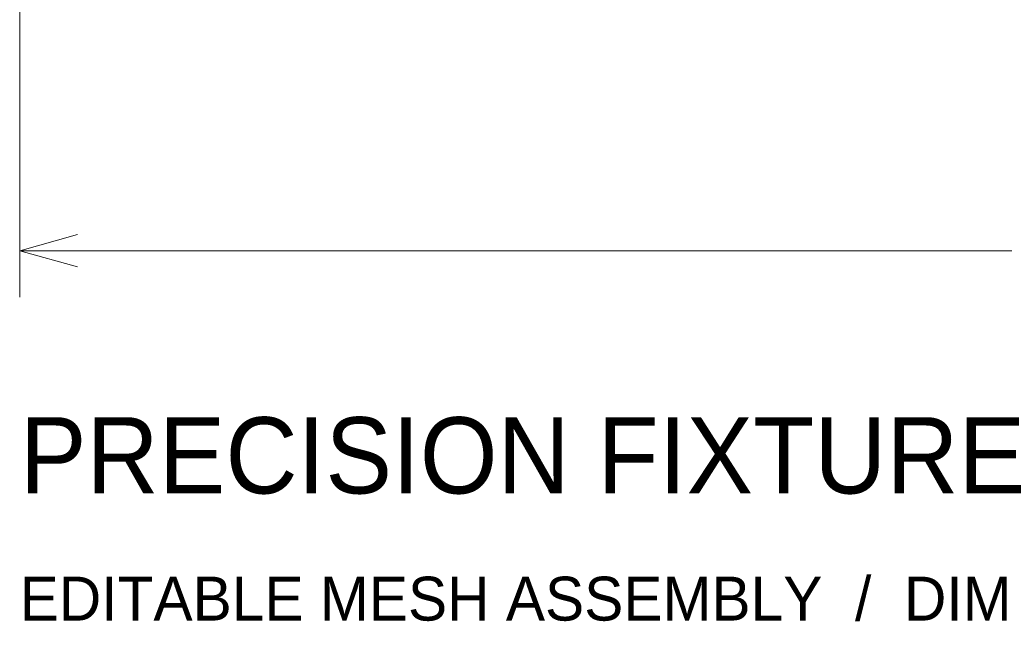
# Model space of a CAD drawing. Header units: millimetres. Extents: x -142 to 149, y -149 to 106.
# Tile 1 of 28: x -120 to -35, y -149 to -96. Entities that reach past the tile are written whole.
import ezdxf
from ezdxf.enums import TextEntityAlignment as Align

# ---------------------------------------------------------------- set-up
doc = ezdxf.new("R2010")
doc.units = ezdxf.units.MM
for name, color, linetype, lineweight, true_color in [('M-ANNOTATION', 7, 'Continuous', 18, 0xb5c5d3), ('M-DETAIL', 7, 'Continuous', 13, 0x6c8298), ('M-DIMENSION', 7, 'Continuous', 15, 0x6fc2b4)]:
    doc.layers.add(name, color=color, linetype=linetype, lineweight=lineweight, true_color=true_color)
doc.dimstyles.get("Standard").update_dxf_attribs({"dimtxt": 5, "dimasz": 5, "dimexe": 0.18, "dimexo": 0.0625, "dimgap": 1, "dimtad": 0, "dimtih": 1, "dimtoh": 1, "dimzin": 0, "dimdsep": 46, "dimcen": 0.09, "dimadec": 0, "dimazin": 0, "dimtfac": 1, "dimtdec": 4, "dimtofl": 0, "dimtmove": 0, "dimatfit": 3, "dimfxl": 1, "dimtolj": 1, "dimtzin": 0, "dimarcsym": 0})

# ---------------------------------------------------------------- blocks, each defined once
blk = doc.blocks.new('*D1')
at = {"layer": 'M-DIMENSION'}
for p, q in [((-120, -86.5), (-120, -120)), ((120, -86.5), (120, -120)), ((-120, -116), (-115, -114.6)), ((120, -116), (115, -114.6)), ((-120, -116), (120, -116)), ((-120, -116), (-115, -117.4)), ((120, -116), (115, -117.4))]:
    blk.add_line(p, q, dxfattribs=at)
blk.add_text('240', height=5, dxfattribs=at).set_placement((0, -113.5), align=Align.CENTER)

msp = doc.modelspace()

# ---------------------------------------------------------------- texts
at = {"layer": 'M-ANNOTATION'}
msp.add_text('PRECISION FIXTURE', height=6.6, dxfattribs=at).set_placement((-120, -137))
at = {"layer": 'M-DETAIL'}
msp.add_text('EDITABLE MESH ASSEMBLY  /  DIMENSIONS IN mm', height=3.8, dxfattribs=at).set_placement((-120, -148))

# ---------------------------------------------------------------- dimensions: what is measured, and where the dimension line sits
at = {"layer": 'M-DIMENSION'}
dim = msp.add_aligned_dim(p1=(-120, -85), p2=(120, -85), distance=-31, dimstyle='STANDARD', dxfattribs=at)
dim.commit()
dim.dimension.update_dxf_attribs({"geometry": '*D1', "text_midpoint": (0, -113.5)})

doc.saveas('drawing.dxf')
